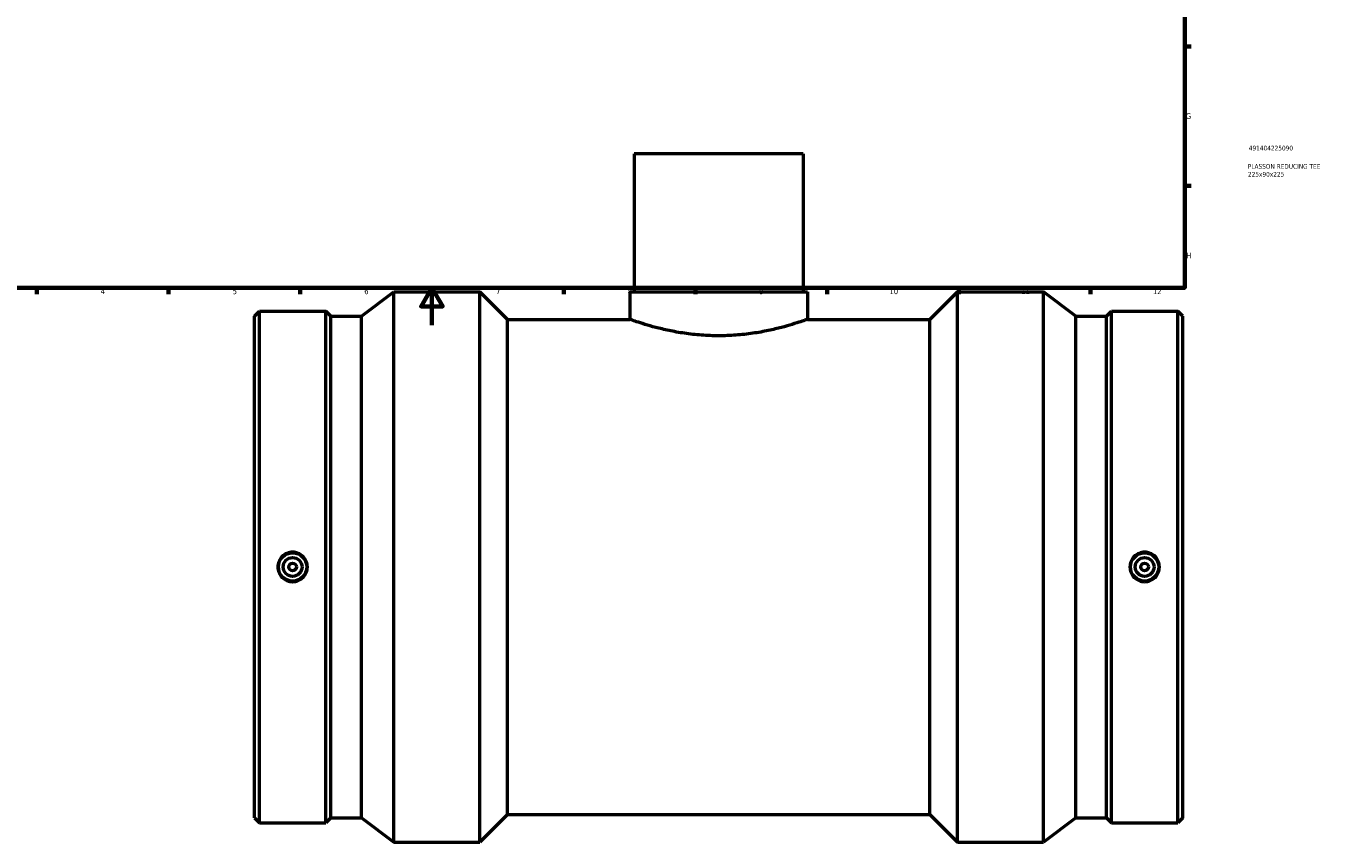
# Model space of a CAD drawing. Header units: millimetres. Extents: x -402 to 1605, y -275 to 1279.
# Tile 2 of 6: x 204 to 894, y -275 to 159. Entities that reach past the tile are written whole.
import ezdxf

# ---------------------------------------------------------------- set-up
doc = ezdxf.new("R2010")
doc.units = ezdxf.units.MM
for name, color, linetype, lineweight in [('Border (ANSI)', 7, 'Continuous', 70), ('Title (ISO)', 7, 'Continuous', 50), ('Visible (ANSI)', 7, 'Continuous', 50)]:
    doc.layers.add(name, color=color, linetype=linetype, lineweight=lineweight)
doc.styles.add('Note Text (ANSI)', font='tahoma.ttf')
doc.styles.add('Note Text (ISO)', font='tahoma.ttf')

# ---------------------------------------------------------------- blocks, each defined once
blk = doc.blocks.new('Borders Default Border')
at = {"layer": 'Border (ANSI)'}
for p, q in [((821, 148.5), (824.45, 148.5)), ((821, 74.25), (824.45, 74.25)), ((210.25, 20), (210.25, 16.55)), ((280.33, 20), (280.33, 16.55)), ((350.42, 20), (350.42, 16.55)), ((490.58, 20), (490.58, 16.55)), ((560.67, 20), (560.67, 16.55)), ((630.75, 20), (630.75, 16.55)), ((700.83, 20), (700.83, 16.55)), ((770.92, 20), (770.92, 16.55))]:
    blk.add_line(p, q, dxfattribs=at)
at = {"layer": 'Border (ANSI)', "flags": 128}
for points in [[(20, 20), (20, 574), (821, 574), (821, 20), (20, 20)], [(420.5, 0), (420.5, 20), (414.73, 10), (426.27, 10), (420.5, 20)]]:
    blk.add_lwpolyline(points, dxfattribs=at)
at = {"layer": 'Border (ANSI)', "color": 230, "true_color": 0xff0080, "attachment_point": 7, "style": 'Note Text (ANSI)'}
for s, insert, char_height in [('G', (821.66, 109.79), 3.05), ('H', (821.81, 35.6), 3.05), ('4', (244.23, 16.55), 3.05), ('5', (314.48, 16.49), 3.05), ('6', (384.49, 16.49), 3.05), ('7', (454.6, 16.55), 3.05), ('8', (524.63, 16.48), 3.05), ('9', (594.7, 16.49), 3.05), ('10', (663.96, 16.49), 3.048), ('11', (734.04, 16.55), 3.048), ('12', (804.13, 16.55), 3.048)]:
    blk.add_mtext(s, dxfattribs=dict(at, insert=insert, char_height=char_height))
blk = doc.blocks.new('Title Blocks ISO')
at = {"layer": 'Title (ISO)', "color": 232, "true_color": 0xca0064, "style": 'Note Text (ISO)'}
for tag, p in [('PART_NUMBER_001', (34.09, 73.08)), ('DESCRIPTION_001', (33.58, 63.35)), ('DESCRIPTION_002', (33.65, 59.13))]:
    blk.add_attdef(tag, p, '', height=2.5, dxfattribs=at)

msp = doc.modelspace()

# ---------------------------------------------------------------- linework, layer by layer
at = {"layer": 'Visible (ANSI)'}
for p, q in [((618.031, 91.279), (528.031, 91.279)), ((528.031, 91.279), (528.031, 17.779)), ((618.031, 91.279), (618.031, 17.779)), ((382.965, 4.799), (400.131, 17.779)), ((400.131, -275.221), (400.131, 17.779)), ((400.131, 17.779), (445.996, 17.779)), ((445.996, -275.221), (445.996, 17.779)), ((460.646, 3.129), (445.996, 17.779)), ((525.781, 17.779), (620.281, 17.779)), ((525.781, 17.779), (525.781, 3.129)), ((620.281, 17.779), (620.281, 3.129)), ((685.416, 3.129), (700.066, 17.779)), ((700.066, -275.221), (700.066, 17.779)), ((700.066, 17.779), (745.931, 17.779)), ((745.931, -275.221), (745.931, 17.779)), ((763.098, 4.799), (745.931, 17.779)), ((326.031, 4.799), (328.756, 7.524)), ((328.756, -264.966), (328.756, 7.524)), ((328.756, 7.524), (363.973, 7.524)), ((363.973, -264.966), (363.973, 7.524)), ((366.698, 4.799), (363.973, 7.524)), ((779.365, 4.799), (782.089, 7.524)), ((782.089, -264.966), (782.089, 7.524)), ((782.089, 7.524), (817.306, 7.524)), ((817.306, -264.966), (817.306, 7.524)), ((820.031, 4.799), (817.306, 7.524)), ((326.031, -262.241), (326.031, 4.799)), ((366.698, -262.241), (366.698, 4.799)), ((366.698, 4.799), (382.965, 4.799)), ((382.965, -262.241), (382.965, 4.799)), ((460.646, -260.571), (460.646, 3.129)), ((460.646, 3.129), (525.781, 3.129)), ((620.281, 3.129), (685.416, 3.129)), ((685.416, -260.571), (685.416, 3.129)), ((763.098, -262.241), (763.098, 4.799)), ((763.098, 4.799), (779.365, 4.799)), ((779.365, -262.241), (779.365, 4.799)), ((820.031, -262.241), (820.031, 4.799)), ((460.646, -260.571), (445.996, -275.221)), ((460.646, -260.571), (685.416, -260.571)), ((685.416, -260.571), (700.066, -275.221)), ((326.031, -262.241), (328.756, -264.966)), ((328.756, -264.966), (363.973, -264.966)), ((366.698, -262.241), (363.973, -264.966)), ((366.698, -262.241), (382.965, -262.241)), ((382.965, -262.241), (400.131, -275.221)), ((763.098, -262.241), (745.931, -275.221)), ((763.098, -262.241), (779.365, -262.241)), ((779.365, -262.241), (782.089, -264.966)), ((782.089, -264.966), (817.306, -264.966)), ((820.031, -262.241), (817.306, -264.966)), ((400.131, -275.221), (445.996, -275.221)), ((700.066, -275.221), (745.931, -275.221))]:
    msp.add_line(p, q, dxfattribs=at)
for centre, radius in [((346.365, -128.721), 7.5), ((346.365, -128.721), 5), ((799.698, -128.721), 7.5), ((799.698, -128.721), 5), ((346.365, -128.721), 2), ((799.698, -128.721), 2)]:
    msp.add_circle(centre, radius, dxfattribs=at)
for points, knots in [([(620.281, 3.129), (620.281, 3.129), (619.992, 3.024), (618.783, 2.598), (617.864, 2.277), (615.444, 1.469), (613.942, 0.982), (610.482, -0.068), (608.524, -0.629), (604.359, -1.72), (602.005, -2.289), (596.872, -3.366), (594.093, -3.873), (588.281, -4.721), (585.243, -5.062), (579.117, -5.516), (576.028, -5.628), (570.035, -5.628), (566.946, -5.516), (560.819, -5.062), (557.781, -4.721), (551.97, -3.873), (549.191, -3.366), (544.058, -2.289), (541.704, -1.72), (537.538, -0.629), (535.58, -0.068), (532.12, 0.982), (530.618, 1.469), (528.199, 2.277), (527.279, 2.598), (526.07, 3.024), (525.781, 3.129), (525.781, 3.129)], [7.1891252, 7.1891252, 7.1891252, 7.1891252, 8.0874824, 8.0874824, 8.9858396, 8.9858396, 9.8841968, 9.8841968, 10.782554, 10.782554, 11.6814781, 11.6814781, 12.5804022, 12.5804022, 13.4793263, 13.4793263, 14.3782504, 14.3782504, 15.2771745, 15.2771745, 16.1760986, 16.1760986, 17.0750227, 17.0750227, 17.9739468, 17.9739468, 18.872304, 18.872304, 19.7706612, 19.7706612, 20.6690184, 20.6690184, 21.5673756, 21.5673756, 21.5673756, 21.5673756]), ([(346.365, -120.873), (347.349, -120.873), (348.399, -121.071), (350.329, -121.873), (351.21, -122.478), (352.599, -123.873), (353.2, -124.755), (353.997, -126.687), (354.193, -127.737), (354.193, -129.705), (353.997, -130.755), (353.2, -132.687), (352.599, -133.57), (351.21, -134.964), (350.329, -135.569), (348.399, -136.372), (347.349, -136.57), (345.38, -136.57), (344.33, -136.372), (342.4, -135.569), (341.519, -134.964), (340.131, -133.57), (339.529, -132.687), (338.732, -130.755), (338.536, -129.705), (338.536, -127.737), (338.732, -126.687), (339.529, -124.755), (340.131, -123.873), (341.519, -122.478), (342.4, -121.873), (344.33, -121.071), (345.38, -120.873), (346.365, -120.873)], [0, 0, 0, 0, 0.2954182, 0.2954182, 0.5908365, 0.5908365, 0.8860843, 0.8860843, 1.1813321, 1.1813321, 1.4765799, 1.4765799, 1.7718277, 1.7718277, 2.0672459, 2.0672459, 2.3626641, 2.3626641, 2.6580823, 2.6580823, 2.9535006, 2.9535006, 3.2487484, 3.2487484, 3.5439962, 3.5439962, 3.839244, 3.839244, 4.1344918, 4.1344918, 4.42991, 4.42991, 4.7253282, 4.7253282, 4.7253282, 4.7253282]), ([(799.698, -136.57), (798.713, -136.57), (797.663, -136.372), (795.733, -135.569), (794.853, -134.964), (793.464, -133.57), (792.863, -132.687), (792.065, -130.755), (791.869, -129.705), (791.869, -127.737), (792.065, -126.687), (792.863, -124.755), (793.464, -123.873), (794.853, -122.478), (795.733, -121.873), (797.663, -121.071), (798.713, -120.873), (800.683, -120.873), (801.733, -121.071), (803.663, -121.873), (804.543, -122.478), (805.932, -123.873), (806.533, -124.755), (807.33, -126.687), (807.526, -127.737), (807.526, -129.705), (807.33, -130.755), (806.533, -132.687), (805.932, -133.57), (804.543, -134.964), (803.663, -135.569), (801.733, -136.372), (800.683, -136.57), (799.698, -136.57)], [0, 0, 0, 0, 0.2954182, 0.2954182, 0.5908365, 0.5908365, 0.8860843, 0.8860843, 1.1813321, 1.1813321, 1.4765799, 1.4765799, 1.7718277, 1.7718277, 2.0672459, 2.0672459, 2.3626641, 2.3626641, 2.6580823, 2.6580823, 2.9535006, 2.9535006, 3.2487484, 3.2487484, 3.5439962, 3.5439962, 3.839244, 3.839244, 4.1344918, 4.1344918, 4.42991, 4.42991, 4.7253282, 4.7253282, 4.7253282, 4.7253282])]:
    msp.add_open_spline(points, degree=3, knots=knots, dxfattribs=at)

# ---------------------------------------------------------------- block references
msp.add_blockref('Borders Default Border', (0, 0))
msp.add_blockref('Title Blocks ISO', (821, 20)).add_auto_attribs({'PART_NUMBER_001': '491404225090', 'DESCRIPTION_001': 'PLASSON REDUCING TEE', 'DESCRIPTION_002': '225x90x225'})

doc.saveas('drawing.dxf')
